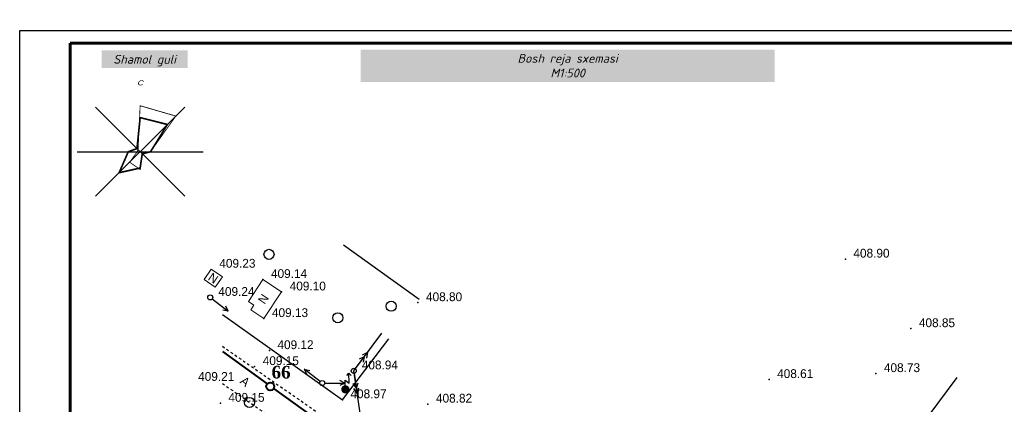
# Model space of a CAD drawing. Header units: inches. Extents: x 656 to 1264, y 0 to 424.
# Tile 4 of 15: x 658 to 1048, y 271 to 424. Entities that reach past the tile are written whole.
import ezdxf
from ezdxf.enums import TextEntityAlignment as Align

# ---------------------------------------------------------------- set-up
doc = ezdxf.new("R2010")
doc.units = ezdxf.units.IN
doc.header["$MEASUREMENT"] = 0
doc.linetypes.add('PUNKTIR_3', pattern=[3, 1, -1, 1])
for name, color, linetype in [('(004) Точки рельефа', 7, 'Continuous'), ('(007) Здания', 7, 'Continuous'), ('(022) Возд. Линии', 7, 'Continuous'), ('(025) Дорога', 7, 'Continuous'), ('(038) Деревья', 7, 'Continuous'), ('(040) Ограда', 7, 'Continuous'), ('_OTKOS_', 7, 'Continuous'), ('A_ROZA', 7, 'Continuous'), ('канализация', 22, 'Continuous'), ('ЛЭП', 7, 'Continuous'), ('Электрика', 7, 'Continuous')]:
    doc.layers.add(name, color=color, linetype=linetype)
doc.styles.add('BM-431', font='txt')
doc.styles.add('D-431', font='txt')
doc.styles.add('ESKD1', font='arial.ttf', dxfattribs={"width": 0.5, "oblique": 15})
doc.styles.add('GOST_R', font='isocpeur.ttf', dxfattribs={"oblique": 15})
doc.styles.add('P-131', font='txt')
doc.styles.get("Standard").update_dxf_attribs({"font": 'arial.ttf'})
doc.styles.add('ГОСТ 250', font='times.ttf', dxfattribs={"height": 250})
doc.styles.add('СГЕНЕРИР_СТИЛЬ_1', font='arialbi.ttf')
doc.linetypes.add('ОГРАДА_М_1М', pattern='A,2.5,["о",Standard,S=1,R=0,X=0,Y=-0.35],0.5,["0",Standard,S=0.5,R=0,X=-0.3,Y=-0.25],2.5', length=5.5)
doc.linetypes.add('ОТКОСЫ_НЕУКР', pattern='A,0.5,["|",Standard,S=1.2,R=0,X=0,Y=-1.2],1,["|",Standard,S=0.5,R=0,X=0,Y=-0.5],0.5', length=2)

# ---------------------------------------------------------------- blocks, each defined once
blk = doc.blocks.new('Derevo')
blk.add_circle((0, 0), 0.5)
blk = doc.blocks.new('tb')
at = {"layer": 'ЛЭП', "linetype": 'Continuous'}
h = blk.add_hatch(color=256, dxfattribs=at)
edge = h.paths.add_edge_path()
edge.add_arc((-0.5, 0.5), 6.56, 0, 360)
for points in [[(-0.9, 7.1), (-0.9, 14.9), (5.4, 10.3), (5.2, 26)], [(1.7, 22.4), (5.2, 26), (8.8, 22.5)]]:
    blk.add_lwpolyline(points, dxfattribs=at)
blk = doc.blocks.new('sv')
at = {"layer": '(022) Возд. Линии'}
blk.add_circle((0, 0), 0.25, dxfattribs=at)
blk = doc.blocks.new('strela1')
at = {"layer": '(022) Возд. Линии'}
for p, q in [((-2, 0), (-1.5, 0.25)), ((0, 0), (-2, 0)), ((-2, 0), (-1.5, -0.25)), ((-1.5, 0), (-1, 0.25)), ((-1.5, 0), (-1, -0.25))]:
    blk.add_line(p, q, dxfattribs=at)
blk = doc.blocks.new('strela2')
at = {"layer": '(022) Возд. Линии'}
for p, q in [((0, 0), (2, 0)), ((1.5, 0), (1, 0.25)), ((1.5, 0), (1, -0.25)), ((2, 0), (1.5, 0.25)), ((2, 0), (1.5, -0.25))]:
    blk.add_line(p, q, dxfattribs=at)
blk = doc.blocks.new('*U21')
at = {"layer": '(022) Возд. Линии'}
for name, p, rotation in [('strela2', (0.15, 0.2), 53.2184400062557), ('strela1', (0.037, -0.249), 98.51243309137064)]:
    blk.add_blockref(name, p, dxfattribs=dict(at, rotation=rotation))
blk = doc.blocks.new('SS')
at = {"layer": '(022) Возд. Линии'}
blk.add_circle((0, 0), 0.25, dxfattribs=at)
blk = doc.blocks.new('S2')
at = {"layer": '(022) Возд. Линии'}
for p, q in [((0, 0), (2, 0)), ((2, 0), (1.5, 0.25)), ((2, 0), (1.5, -0.25))]:
    blk.add_line(p, q, dxfattribs=at)
blk = doc.blocks.new('*U18')
at = {"layer": '(022) Возд. Линии', "rotation": 195.5140556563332}
blk.add_blockref('S2', (-0.238, -0.066), dxfattribs=at)
blk = doc.blocks.new('*U19')
at = {"layer": '(022) Возд. Линии', "rotation": 15.51405565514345}
blk.add_blockref('S2', (0.238, 0.066), dxfattribs=at)
blk = doc.blocks.new('*U14')
at = {"layer": '(022) Возд. Линии', "rotation": 232.9727290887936}
blk.add_blockref('S2', (-0.149, -0.197), dxfattribs=at)
blk = doc.blocks.new('*U26')
at = {"color": 0, "ltscale": 25}
blk.add_lwpolyline([(-59400, 42000), (0, 42000), (0, 0), (-59400, 0)], close=True, dxfattribs=at)
at = {"color": 0, "lineweight": 60, "ltscale": 25}
blk.add_lwpolyline([(-57400, 41500), (-500, 41500), (-500, 500), (-57400, 500)], close=True, dxfattribs=at)
at = {"layer": 'Электрика', "color": 7, "insert": (-59158, 10117), "char_height": 250, "width": 2500, "attachment_point": 5, "rotation": 90, "style": 'ГОСТ 250'}
blk.add_mtext('\\pi250;Согласовано', dxfattribs=at)
blk = doc.blocks.new('GC_ROZA1')
at = {"color": 0, "linetype": 'Continuous'}
blk.add_lwpolyline([(0, -25, 0, 0, 0), (0, 22.5, 1, 0, 0), (0, 25, 0, 0, 0)], format="xyseb", dxfattribs=at)
for points in [[(-17.6777, 17.6777), (17.6777, -17.6777)], [(-17.6777, -17.6777), (17.6777, 17.6777)], [(-25, 0), (25, 0)]]:
    blk.add_lwpolyline(points, dxfattribs=at)
at = {"color": 0, "oblique": 14.994305, "width": 1.2}
blk.add_attdef('S', text='', height=2, dxfattribs=at).set_placement((0, 26.3158), align=Align.CENTER)

msp = doc.modelspace()

# ---------------------------------------------------------------- linework, layer by layer
at = {"layer": '(004) Точки рельефа', "linetype": 'ByBlock', "lineweight": -2}
for p in [(984.959, 328.882, 817.807), (1010.907, 301.294, 817.696), (954.74, 281.108, 817.219), (997.044, 283.472, 817.463)]:
    msp.add_point(p, dxfattribs=at)
at = {"layer": '(004) Точки рельефа'}
for p in [(754.207, 320.784, 818.276), (761.616, 315.856, 818.205), (815.62, 311.605, 817.597), (754.59, 305.293, 818.269), (756.757, 292.584, 818.246), (750.936, 286.257, 818.3), (790.191, 284.562, 817.881), (785.684, 273.108, 817.943), (737.338, 271.703, 818.306), (819.572, 271.38, 817.633)]:
    msp.add_point(p, dxfattribs=at)
at = {"layer": '(007) Здания', "color": 252, "lineweight": 13}
for points in [[(733.745, 324.868), (730.946, 320.751), (735.335, 317.766), (738.135, 321.883)], [(754.207, 320.784), (748.439, 312.111), (750.646, 310.643), (749.388, 308.753), (754.59, 305.293), (761.616, 315.856)]]:
    msp.add_lwpolyline(points, close=True, dxfattribs=at)
at = {"layer": '(022) Возд. Линии', "color": 0, "linetype": 'Continuous'}
msp.add_lwpolyline([(738.135, 148.279), (797.823, 233.574), (790.191, 284.562), (801.373, 299.519)], dxfattribs=at)
at = {"layer": '(025) Дорога', "linetype": 'PUNKTIR_3'}
for points in [[(738.135, 294.287), (796.076, 254.011), (804.532, 248.133), (803.54, 246.435)], [(738.135, 279.54), (764.917, 260.926), (780.844, 253.928), (792.231, 246.011), (791.677, 241.102), (787.612, 235.989), (767.459, 208.477), (746.694, 179.366), (738.135, 168.118)]]:
    msp.add_lwpolyline(points, dxfattribs=at)
at = {"layer": '(038) Деревья', "linetype": 'Continuous'}
msp.add_lwpolyline([(786.153, 334.484), (816.079, 312.968)], dxfattribs=at)
at = {"layer": '(040) Ограда', "linetype": 'ОГРАДА_М_1М', "flags": 128}
msp.add_lwpolyline([(738.135, 306.869), (785.684, 273.108), (804.128, 297.296)], dxfattribs=at)
at = {"color": 7, "lineweight": 40}
msp.add_circle((757.12, 278.368), 1.561, dxfattribs=at)
at = {"layer": '_OTKOS_', "linetype": 'ОТКОСЫ_НЕУКР', "ltscale": 0.5, "flags": 128}
msp.add_lwpolyline([(939.148, 154.092), (966.214, 194.531), (1002.48, 245.858), (1029.262, 281.873)], dxfattribs=at)
at = {"layer": 'A_ROZA', "color": 5, "linetype": 'Continuous', "const_width": 0.333}
msp.add_lwpolyline([(705.565, 389.687), (719.707, 385.594), (709.683, 371.452), (706.397, 370.62), (705.565, 364.393), (701.406, 367.292), (704.389, 371.452), (704.733, 372.284)], close=True, dxfattribs=at)
at = {"layer": 'A_ROZA', "color": 1, "linetype": 'Continuous', "const_width": 0.667}
msp.add_lwpolyline([(705.565, 384.981), (716.38, 382.266), (709.683, 371.452), (706.397, 370.62), (705.565, 364.981), (697.246, 363.133), (700.859, 371.452), (704.317, 372.7)], close=True, dxfattribs=at)
at = {"layer": 'канализация', "lineweight": 40, "flags": 128}
for points in [[(738.135, 292.181), (755.93, 279.377)], [(758.455, 277.56), (838.363, 220.062), (838.363, 220.062)]]:
    msp.add_lwpolyline(points, dxfattribs=at)

# ---------------------------------------------------------------- block references
at = {"layer": '(022) Возд. Линии', "xscale": 4, "yscale": 4, "zscale": 4}
for name, p in [('SS', (733.355, 313.69)), ('*U21', (790.191, 284.562)), ('sv', (790.191, 284.562)), ('SS', (777.728, 279.692))]:
    msp.add_blockref(name, p, dxfattribs=at)
at = {"layer": '(022) Возд. Линии', "xscale": 3.999999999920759, "yscale": 3.999999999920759, "zscale": 3.999999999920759, "rotation": 127.0272709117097}
for name, p in [('*U18', (733.355, 313.69)), ('*U19', (777.728, 279.692)), ('*U14', (777.728, 279.692))]:
    msp.add_blockref(name, p, dxfattribs=at)
at = {"layer": '(022) Возд. Линии', "linetype": 'Continuous', "xscale": 0.25, "yscale": 0.25, "zscale": 0.25}
msp.add_blockref('tb', (786.989, 277.081), dxfattribs=at)
at = {"layer": '(038) Деревья', "linetype": 'Continuous', "xscale": 4, "yscale": 4, "zscale": 4}
for p in [(756.617, 330.741), (805.028, 310.169), (783.872, 305.597), (748.904, 272.028)]:
    msp.add_blockref('Derevo', p, dxfattribs=at)
at = {"xscale": 0.01, "yscale": 0.01, "zscale": 0.01}
msp.add_blockref('*U26', (1251.843, -0.48), dxfattribs=at)
at = {"layer": 'A_ROZA'}
ref = msp.add_blockref('GC_ROZA1', (705.565, 371.452), dxfattribs=at)
ref.add_attrib('S', 'С', dxfattribs={"layer": '0', "color": 0, "height": 2, "style": 'ESKD1', "oblique": 14.99431, "width": 1.2}).set_placement((705.565, 397.768), align=Align.CENTER)

# ---------------------------------------------------------------- texts
at = {"layer": '(004) Точки рельефа', "color": 251, "linetype": 'ByBlock', "lineweight": 9, "char_height": 3.5, "attachment_point": 4, "style": 'D-431'}
for s, insert in [('408.90', (988.159, 331.182, 817.807)), ('408.85', (1014.107, 303.594, 817.696)), ('408.61', (957.94, 283.408, 817.219)), ('408.73', (1000.244, 285.772, 817.463))]:
    msp.add_mtext(s, dxfattribs=dict(at, insert=insert))
at = {"layer": '(004) Точки рельефа', "color": 251, "lineweight": 9, "char_height": 3.5, "attachment_point": 4, "style": 'D-431'}
for s, insert in [('409.23', (736.945, 327.168, 818.469)), ('409.14', (757.407, 323.084, 818.276)), ('409.10', (764.816, 318.156, 818.205)), ('409.24', (736.555, 315.99, 818.471)), ('408.80', (818.82, 313.905, 817.597)), ('409.13', (757.79, 307.593, 818.269)), ('409.12', (759.957, 294.884, 818.246)), ('409.15', (754.136, 288.557, 818.3)), ('408.94', (793.391, 286.862, 817.881)), ('409.21', (728.547, 282.291, 818.423)), ('408.97', (788.884, 275.408, 817.943)), ('409.15', (740.538, 274.003, 818.306)), ('408.82', (822.772, 273.68, 817.633))]:
    msp.add_mtext(s, dxfattribs=dict(at, insert=insert))
at = {"layer": '(007) Здания', "color": 252, "linetype": 'Continuous', "lineweight": 13, "style": 'P-131'}
for rotation, p in [(325.781, (734.54, 321.317)), (56.3714, (754.399, 313.039))]:
    msp.add_text('N', height=3.5, rotation=rotation, dxfattribs=at).set_placement(p, align=Align.MIDDLE_CENTER)
at = {"layer": '(025) Дорога', "linetype": 'PUNKTIR_3', "style": 'BM-431'}
msp.add_text('A', height=3.5, rotation=321.1946, dxfattribs=at).set_placement((744.835, 279.918))
at = {"color": 0, "char_height": 3.5, "attachment_point": 5, "style": 'GOST_R', "bg_fill": 1, "box_fill_scale": 1.5, "bg_fill_color": 7, "bg_fill_true_color": 16777215, "bg_fill_transparency": 0}
for s, insert, width in [('Shamol guli', (707.342, 407.586), 30.62808), ('Bosh reja sxemasi\\PM1:500', (874.941, 405.573), 160.43166)]:
    msp.add_mtext(s, dxfattribs=dict(at, insert=insert, width=width))
at = {"color": 251, "lineweight": 100, "ltscale": 1.5, "true_color": 0x636466, "insert": (757.647, 286.549, -828.198), "char_height": 5, "attachment_point": 1, "rotation": 359.56148, "style": 'СГЕНЕРИР_СТИЛЬ_1'}
msp.add_mtext_dynamic_manual_height_columns('{\\fTimes New Roman|b1|i0|c0|p22;\\C1;66}', width=21.369, gutter_width=25, heights=[0], dxfattribs=at)

doc.saveas('drawing.dxf')
